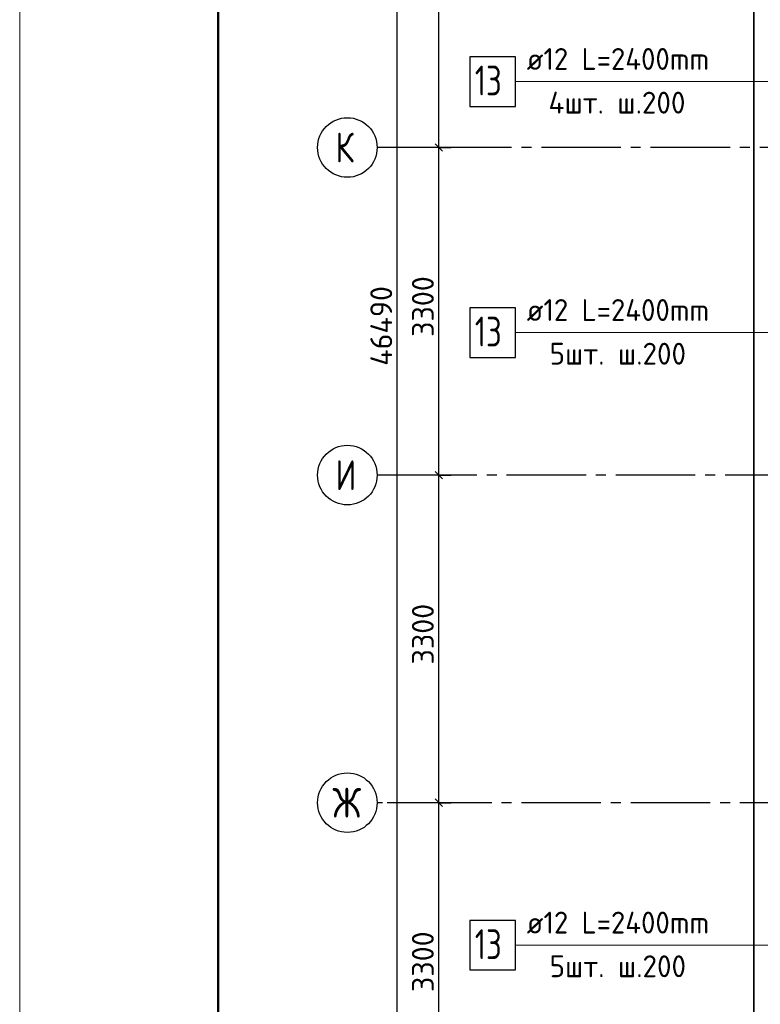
# Model space of a CAD drawing. Header units: millimetres. Extents: x 40580 to 1930067, y -240640 to 81020.
# Tile 221 of 256: x 715398 to 722857, y -213253 to -203334. Entities that reach past the tile are written whole.
import ezdxf

# ---------------------------------------------------------------- set-up
doc = ezdxf.new("R2010")
doc.units = ezdxf.units.MM
doc.linetypes.add('______5', pattern=[1100, 800, -100, 100, -100])
doc.linetypes.add('CENTER', pattern=[2, 1.25, -0.25, 0.25, -0.25])
for name, color, linetype, lineweight in [('Standard', 7, 'Continuous', 25), ('ДОП Верх по Х', 7, 'Continuous', 25), ('ЖБ Перекрытие верхний уровень', 7, 'Continuous', 35), ('ОСИ', 7, 'CENTER', 15), ('Позиционная метка номер позиции', 7, 'Continuous', 13)]:
    doc.layers.add(name, color=color, linetype=linetype, lineweight=lineweight)
doc.styles.add('ISOCPEUR', font='isocpeur.ttf')

msp = doc.modelspace()

# ---------------------------------------------------------------- linework, layer by layer
at = {"layer": 'Standard', "color": 7, "linetype": 'Continuous', "lineweight": -3, "transparency": 33554687}
for p, q in [((719618.8, -204621.3), (719618.8, -201321.3)), ((719618.8, -207921.3), (719618.8, -204621.3)), ((719618.8, -211221.3), (719618.8, -207921.3)), ((719618.8, -214521.3), (719618.8, -211221.3))]:
    msp.add_line(p, q, dxfattribs=at)
at = {"layer": 'Standard', "color": 251, "linetype": 'Continuous', "lineweight": -3, "true_color": 0x656565, "transparency": 33554687}
for p, q in [((719618.8, -204621.3), (719493.8, -204621.3)), ((719618.8, -204621.3), (719743.8, -204621.3)), ((719618.8, -207921.3), (719493.8, -207921.3)), ((719618.8, -207921.3), (719743.8, -207921.3)), ((719618.8, -211221.3), (719493.8, -211221.3)), ((719618.8, -211221.3), (719743.8, -211221.3))]:
    msp.add_line(p, q, dxfattribs=at)
at = {"layer": 'Standard', "color": 7, "linetype": 'Continuous', "lineweight": 25, "transparency": 33554687}
for p, q in [((719656.3, -204658.8), (719581.3, -204583.8)), ((719656.3, -207958.8), (719581.3, -207883.8)), ((719656.3, -211258.8), (719581.3, -211183.8))]:
    msp.add_line(p, q, dxfattribs=at)
at = {"layer": 'Standard', "color": 7, "linetype": 'Continuous', "lineweight": 13, "transparency": 33554687}
msp.add_lwpolyline([(715398.3, -240351.3), (757398.3, -240351.3), (757398.3, -180951.3), (715398.3, -180951.3), (715398.3, -240351.3)], close=True, dxfattribs=at)
at = {"layer": 'Standard', "color": 7, "linetype": 'Continuous', "lineweight": 50, "transparency": 33554687}
msp.add_lwpolyline([(717398.3, -181451.3), (756898.3, -181451.3), (756898.3, -239851.3), (717398.3, -239851.3), (717398.3, -181451.3)], close=True, dxfattribs=at)
at = {"layer": 'Standard', "color": 7, "linetype": 'Continuous', "lineweight": -3, "transparency": 33554687}
msp.add_lwpolyline([(719199.8, -229721.3), (719199.8, -206903.8), (719199.8, -206903.8), (719199.8, -183231.3)], dxfattribs=at)
at = {"layer": 'Standard', "color": 251, "linetype": 'Continuous', "lineweight": -3, "true_color": 0x656565, "transparency": 33554687}
for points in [[(719618.8, -204621.3), (719601.8, -204621.3), (719601.8, -204621.3), (719601.8, -204621.3), (719601.8, -204621.3), (719601.8, -204621.3), (719601.8, -204621.3), (719601.8, -204621.3), (719601.8, -204621.3), (719601.8, -204621.3), (719601.8, -204621.3), (719601.8, -204621.3), (719601.8, -204621.3), (719601.8, -204621.3), (719601.8, -204621.3), (719098.3, -204621.3)], [(719618.8, -207921.3), (719601.8, -207921.3), (719601.8, -207921.3), (719601.8, -207921.3), (719601.8, -207921.3), (719601.8, -207921.3), (719601.8, -207921.3), (719601.8, -207921.3), (719601.8, -207921.3), (719601.8, -207921.3), (719601.8, -207921.3), (719601.8, -207921.3), (719601.8, -207921.3), (719601.8, -207921.3), (719601.8, -207921.3), (719601.8, -207921.3), (719601.8, -207921.3), (719098.3, -207921.3)], [(719618.8, -211221.3), (719601.8, -211221.3), (719601.8, -211221.3), (719601.8, -211221.3), (719601.8, -211221.3), (719601.8, -211221.3), (719601.8, -211221.3), (719601.8, -211221.3), (719601.8, -211221.3), (719601.8, -211221.3), (719601.8, -211221.3), (719601.8, -211221.3), (719601.8, -211221.3), (719601.8, -211221.3), (719601.8, -211221.3), (719601.8, -211221.3), (719601.8, -211221.3), (719601.8, -211221.3), (719601.8, -211221.3), (719098.3, -211221.3)]]:
    msp.add_lwpolyline(points, dxfattribs=at)
at = {"layer": 'ДОП Верх по Х', "color": 7, "linetype": 'Continuous', "lineweight": 13, "transparency": 33554687}
for p, q in [((720484.3, -203956.7), (722592.3, -203956.7)), ((720484.3, -206485.9), (722592.3, -206485.9)), ((720484.3, -212656.7), (722592.3, -212656.7))]:
    msp.add_line(p, q, dxfattribs=at)
at = {"layer": 'ДОП Верх по Х', "color": 7, "linetype": 'Continuous', "lineweight": 25, "transparency": 33554687}
for points in [[(719932.3, -204206.7), (720392.3, -204206.7), (720392.3, -203706.7), (719932.3, -203706.7), (719932.3, -204206.7)], [(719932.3, -206735.9), (720392.3, -206735.9), (720392.3, -206235.9), (719932.3, -206235.9), (719932.3, -206735.9)], [(719932.3, -212906.7), (720392.3, -212906.7), (720392.3, -212406.7), (719932.3, -212406.7), (719932.3, -212906.7)]]:
    msp.add_lwpolyline(points, dxfattribs=at)
at = {"layer": 'ЖБ Перекрытие верхний уровень', "transparency": 33554687}
for p, q in [((722792.3, -183131.3), (722792.3, -207281.3)), ((722792.3, -207281.3), (722792.3, -219551.7))]:
    msp.add_line(p, q, dxfattribs=at)
at = {"layer": 'ОСИ', "color": 8, "linetype": '______5', "lineweight": -3, "transparency": 33554687}
for p, q in [((737952.3, -204621.3), (718998.3, -204621.3)), ((738702.3, -207921.3), (718998.3, -207921.3)), ((737752.3, -211221.3), (718998.3, -211221.3))]:
    msp.add_line(p, q, dxfattribs=at)
at = {"layer": 'ОСИ', "color": 7, "linetype": 'Continuous', "lineweight": -3, "transparency": 33554687}
for centre in [(718698.3, -204621.3), (718698.3, -207921.3), (718698.3, -211221.3)]:
    msp.add_circle(centre, 300, dxfattribs=at)
at = {"layer": 'Позиционная метка номер позиции', "color": 7, "linetype": 'Continuous', "lineweight": 13, "transparency": 33554687}
for points in [[(724822.3, -204456.7), (724322.3, -203956.7), (720392.3, -203956.7)], [(724822.3, -206985.9), (724322.3, -206485.9), (720392.3, -206485.9)], [(724822.3, -212156.7), (724322.3, -212656.7), (720392.3, -212656.7)]]:
    msp.add_lwpolyline(points, dxfattribs=at)

# ---------------------------------------------------------------- texts
at = {"layer": 'Standard', "color": 7, "linetype": 'Continuous', "lineweight": 25, "transparency": 33554687, "char_height": 220, "attachment_point": 7, "rotation": 90, "style": 'ISOCPEUR'}
for s, insert, width in [('3300', (719568.8, -206529.3), 641.476), ('46490', (719149.8, -206820.3), 813.278), ('3300', (719568.8, -209829.3), 641.482), ('3300', (719568.8, -213129.3), 641.482)]:
    msp.add_mtext(s, dxfattribs=dict(at, insert=insert, width=width))
at = {"layer": 'ДОП Верх по Х', "color": 7, "linetype": 'Continuous', "lineweight": 13, "transparency": 33554687, "attachment_point": 7, "style": 'ISOCPEUR'}
for s, insert, char_height, width in [('\\W0.96;ø12 L=2400mm ', (720504.3, -203839.4), 220, 2173.901), ('\\W0.75;13', (719982.3, -204096.7), 300, 472.649), ('\\W0.97;4шт. ш.200 ', (720724.3, -204279.4), 220, 1735.063), ('\\W0.96;ø12 L=2400mm ', (720504.3, -206368.5), 220, 2173.901), ('\\W0.75;13', (719982.3, -206625.8), 300, 472.649), ('\\W0.97;5шт. ш.200 ', (720735.3, -206808.5), 220, 1713.203), ('\\W0.96;ø12 L=2400mm ', (720504.3, -212539.4), 220, 2173.901), ('\\W0.75;13', (719982.3, -212796.7), 300, 472.649), ('\\W0.97;5шт. ш.200 ', (720735.3, -212979.4), 220, 1713.203)]:
    msp.add_mtext(s, dxfattribs=dict(at, insert=insert, char_height=char_height, width=width))
at = {"layer": 'ОСИ', "color": 7, "linetype": 'Continuous', "lineweight": 25, "transparency": 33554687, "char_height": 300, "attachment_point": 7, "style": 'ISOCPEUR'}
for s, insert, width in [('\\W0.80;К', (718578.3, -204771.3), 359.83), ('\\W0.80;И', (718578.3, -208071.3), 359.83), ('\\W0.83;Ж', (718548.3, -211371.3), 425)]:
    msp.add_mtext(s, dxfattribs=dict(at, insert=insert, width=width))

doc.saveas('drawing.dxf')
